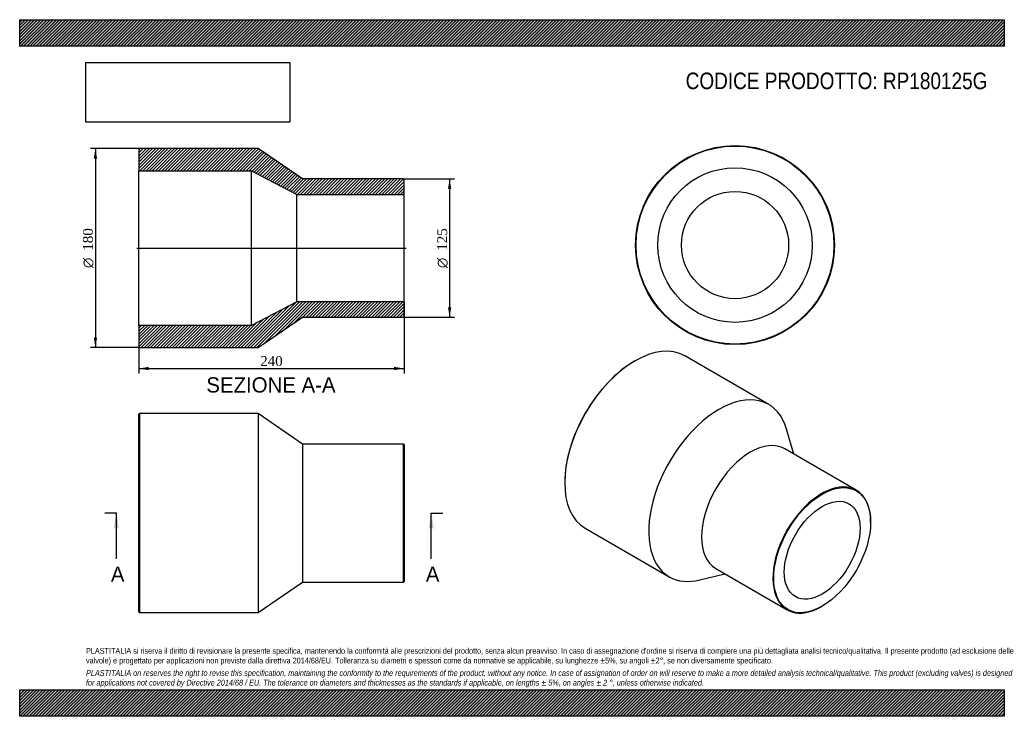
# Model space of a CAD drawing. Header units: millimetres. Extents: x 0 to 891, y 0 to 630.
import ezdxf
from ezdxf.enums import TextEntityAlignment as Align
from ezdxf.lldxf.tags import DXFTag

# ---------------------------------------------------------------- set-up
doc = ezdxf.new("R2010")
doc.units = ezdxf.units.MM
doc.header["$LTSCALE"] = 3
for name, color, linetype in [('Default', 7, 'Continuous'), ('DV4_Default', 7, 'Continuous'), ('RP180125G', 7, 'Continuous')]:
    doc.layers.add(name, color=color, linetype=linetype)
doc.styles.add('SEACAD_Solid_Edge_ANSI', font='seans.ttf')
doc.styles.add('SEACAD_Solid_Edge_ANSI1_Symbols', font='semeca1.ttf')
doc.styles.add('SEACAD_Times_New_Roman', font='times.ttf')
tags = doc.linetypes.add('CENTER2', pattern=[28.575, 19.05, -3.175, 3.175, -3.175]).pattern_tags.tags
tags[10:11] = [DXFTag(74, 4), DXFTag(75, 0), DXFTag(340, '0'), DXFTag(46, 0.0), DXFTag(50, 0.0), DXFTag(44, 0.0), DXFTag(45, 0.0)]
tags[8:9] = [DXFTag(74, 4), DXFTag(75, 0), DXFTag(340, '0'), DXFTag(46, 0.0), DXFTag(50, 0.0), DXFTag(44, 0.0), DXFTag(45, 0.0)]
tags[6:7] = [DXFTag(74, 4), DXFTag(75, 0), DXFTag(340, '0'), DXFTag(46, 0.0), DXFTag(50, 0.0), DXFTag(44, 0.0), DXFTag(45, 0.0)]
tags[4:5] = [DXFTag(74, 4), DXFTag(75, 0), DXFTag(340, '0'), DXFTag(46, 0.0), DXFTag(50, 0.0), DXFTag(44, 0.0), DXFTag(45, 0.0)]
doc.dimstyles.new('ANSImm', dxfattribs={"dimtxt": 9, "dimasz": 9, "dimexe": 4.5, "dimexo": 0, "dimgap": 2.25, "dimtad": 1, "dimdsep": 46, "dimtxsty": 'SEACAD_Times_New_Roman', "dimblk1": '_SE_FILLED', "dimblk2": '_SE_FILLED', "dimsah": 1, "dimcen": 4.5, "dimazin": 0, "dimtfac": 0.85, "dimtdec": 3, "dimtofl": 0, "dimtmove": 0, "dimatfit": 3, "dimfxl": 1, "dimarcsym": 0})
picture_1 = doc.add_image_def('image1.jpg', size_in_pixel=(4302, 1260))

# ---------------------------------------------------------------- blocks, each defined once
blk = doc.blocks.new('SE')
at = {"layer": 'RP180125G', "color": 7, "linetype": 'Continuous'}
for p, q in [((108.36, 273.75), (107.86, 273.25)), ((107.86, 94.25), (107.86, 273.25)), ((108.36, 273.75), (108.36, 93.75)), ((215.86, 273.75), (108.36, 273.75)), ((215.86, 273.75), (215.86, 93.75)), ((255.86, 246.25), (215.86, 273.75)), ((255.86, 246.25), (255.86, 121.25)), ((347.36, 246.25), (255.86, 246.25)), ((347.36, 121.25), (347.36, 246.25)), ((347.86, 245.75), (347.36, 246.25)), ((347.86, 245.75), (347.86, 121.75)), ((215.86, 93.75), (255.86, 121.25)), ((255.86, 121.25), (347.36, 121.25)), ((347.36, 121.25), (347.86, 121.75)), ((107.86, 94.25), (108.36, 93.75)), ((108.36, 93.75), (215.86, 93.75))]:
    blk.add_line(p, q, dxfattribs=at)
blk = doc.blocks.new('SE1')
at = {"layer": 'RP180125G', "color": 7, "linetype": 'Continuous'}
for p, q in [((556.83, 321.46), (556.48, 321.26)), ((677.85, 282.03), (601.83, 325.92)), ((700.49, 237.2), (694.05, 259.57)), ((757.08, 204.53), (692.38, 241.88)), ((493.19, 211.64), (493.19, 211.23)), ((511.83, 170.03), (587.85, 126.15)), ((770.02, 175.51), (770.02, 175.92)), ((615.4, 123.35), (637.99, 128.95)), ((629.88, 133.63), (694.58, 96.28)), ((725.83, 99.37), (726.18, 99.58))]:
    blk.add_line(p, q, dxfattribs=at)
for centre, major_axis, start_param, end_param in [((556.83, 247.97), (-45, -77.94), 3.141593, 6.283185), ((556.48, 248.18), (44.75, 77.51), 0.785398, 2.356195), ((632.85, 204.09), (-45, -77.94), 2.63393, 6.283185), ((661.13, 187.76), (-31.25, -54.13), 3.141593, 6.283185), ((725.83, 150.4), (31.25, 54.13), 0, 3.926991), ((725.83, 150.4), (31.25, 54.13), 5.497787, 6.283185), ((632.85, 204.09), (-45, -77.94), 0, 0.507662)]:
    blk.add_ellipse(centre, major_axis=major_axis, ratio=0.57735, start_param=start_param, end_param=end_param, dxfattribs=at)
for major_axis in [(-31, -53.69), (-24.25, -42)]:
    blk.add_ellipse((726.18, 150.2), major_axis=major_axis, ratio=0.57735, dxfattribs=at)
blk = doc.blocks.new('SE2')
at = {"layer": 'RP180125G', "color": 7, "linetype": 'Continuous'}
for radius in [90, 89.5, 69.9, 48.5]:
    blk.add_circle((647.34, 426.19), radius, dxfattribs=at)
blk = doc.blocks.new('SE4')
at = {"color": 7, "linetype": 'Continuous', "style": 'SEACAD_Solid_Edge_ANSI'}
blk.add_text('A', height=13.8, dxfattribs=at).set_placement((82.53, 135.45), align=Align.TOP_LEFT)
blk = doc.blocks.new('SE5')
at = {"color": 7, "linetype": 'Continuous', "style": 'SEACAD_Solid_Edge_ANSI'}
blk.add_text('A', height=13.8, dxfattribs=at).set_placement((367.53, 135.45), align=Align.TOP_LEFT)
blk = doc.blocks.new('SEANNOT_GROUP')
at = {"linetype": 'Continuous'}
blk.add_hatch(color=7, dxfattribs=at).paths.add_polyline_path([(89.8, 169.95), (87.5, 183.75), (85.2, 169.95)])
at = {"color": 7, "linetype": 'Continuous'}
blk.add_lwpolyline([(87.5, 142.35), (87.5, 183.75)], dxfattribs=at)
blk = doc.blocks.new('SEANNOT_GROUP1')
at = {"linetype": 'Continuous'}
blk.add_hatch(color=7, dxfattribs=at).paths.add_polyline_path([(374.8, 169.95), (372.5, 183.75), (370.2, 169.95)])
at = {"color": 7, "linetype": 'Continuous'}
blk.add_lwpolyline([(372.5, 142.35), (372.5, 183.75)], dxfattribs=at)
blk = doc.blocks.new('SE3')
at = {"layer": 'Default', "color": 7, "linetype": 'CENTER2'}
for p, q in [((87.5, 183.75), (77.15, 183.75)), ((372.5, 183.75), (382.85, 183.75))]:
    blk.add_line(p, q, dxfattribs=at)
at = {"layer": 'Default', "color": 7, "linetype": 'CENTER2', "const_width": 0.0001}
blk.add_lwpolyline([(87.5, 183.75), (372.5, 183.75)], dxfattribs=at)
at = {"layer": 'Default'}
for name in ['SEANNOT_GROUP', 'SEANNOT_GROUP1', 'SE4', 'SE5']:
    blk.add_blockref(name, (0, 0), dxfattribs=at)
blk = doc.blocks.new('SE6')
at = {"layer": 'RP180125G', "linetype": 'Continuous'}
h = blk.add_hatch(dxfattribs=at)
h.set_pattern_fill('LINE', scale=0.62992, angle=45, style=0)
h.paths.add_polyline_path([(255.86, 485.96), (215.86, 513.46), (108.36, 513.46), (107.86, 512.96), (107.86, 493.36), (209.86, 493.36), (250.86, 471.96), (347.86, 471.96), (347.86, 485.46), (347.36, 485.96)])
h = blk.add_hatch(dxfattribs=at)
h.set_pattern_fill('LINE', scale=0.62992, angle=45, style=0)
h.paths.add_polyline_path([(215.86, 333.46), (255.86, 360.96), (347.36, 360.96), (347.86, 361.46), (347.86, 374.96), (250.86, 374.96), (209.86, 353.56), (107.86, 353.56), (107.86, 333.96), (108.36, 333.46)])
at = {"layer": 'DV4_Default', "color": 7, "linetype": 'CENTER2'}
blk.add_line((106.11, 423.46), (349.61, 423.46), dxfattribs=at)
at = {"layer": 'RP180125G', "color": 7, "linetype": 'Continuous'}
for p, q in [((107.86, 512.96), (108.36, 513.46)), ((107.86, 512.96), (107.86, 493.36)), ((215.86, 513.46), (108.36, 513.46)), ((255.86, 485.96), (215.86, 513.46)), ((107.86, 353.56), (107.86, 493.36)), ((107.86, 493.36), (209.86, 493.36)), ((209.86, 353.56), (209.86, 493.36)), ((209.86, 493.36), (250.86, 471.96)), ((347.36, 485.96), (255.86, 485.96)), ((347.36, 485.96), (347.86, 485.46)), ((347.86, 471.96), (347.86, 485.46)), ((250.86, 374.96), (250.86, 471.96)), ((250.86, 471.96), (347.86, 471.96)), ((347.86, 374.96), (347.86, 471.96)), ((250.86, 374.96), (209.86, 353.56)), ((347.86, 374.96), (250.86, 374.96)), ((347.86, 361.46), (347.86, 374.96)), ((215.86, 333.46), (255.86, 360.96)), ((255.86, 360.96), (347.36, 360.96)), ((347.86, 361.46), (347.36, 360.96)), ((209.86, 353.56), (107.86, 353.56)), ((107.86, 353.56), (107.86, 333.96)), ((108.36, 333.46), (107.86, 333.96)), ((108.36, 333.46), (215.86, 333.46))]:
    blk.add_line(p, q, dxfattribs=at)
blk = doc.blocks.new('GDimGGroup')
at = {"layer": 'Default', "linetype": 'Continuous'}
for points in [[(67.02, 504.46), (70.02, 504.46), (68.52, 513.46)], [(67.02, 342.46), (68.52, 333.46), (70.02, 342.46)]]:
    blk.add_hatch(color=7, dxfattribs=at).paths.add_polyline_path(points)
at = {"layer": 'Default', "color": 7, "linetype": 'Continuous'}
for p, q in [((108.36, 513.46), (64.02, 513.46)), ((68.52, 513.46), (68.52, 333.46)), ((108.36, 333.46), (64.02, 333.46))]:
    blk.add_line(p, q, dxfattribs=at)
for s, style, p in [('180', 'SEACAD_Times_New_Roman', (57.27, 421.05)), ('O', 'SEACAD_Solid_Edge_ANSI1_Symbols', (57.27, 405.39))]:
    blk.add_text(s, height=9, rotation=90, dxfattribs=dict(at, style=style)).set_placement(p, align=Align.TOP_LEFT)
blk = doc.blocks.new('DMBLK162')
at = {"layer": 'Default', "linetype": 'Continuous'}
for points in [[(116.86, 313.04), (116.86, 316.04), (107.86, 314.54)], [(338.86, 313.04), (347.86, 314.54), (338.86, 316.04)]]:
    blk.add_hatch(color=7, dxfattribs=at).paths.add_polyline_path(points)
at = {"layer": 'Default', "color": 7, "linetype": 'Continuous'}
for p, q in [((347.86, 374.96), (347.86, 310.04)), ((107.86, 353.56), (107.86, 310.04)), ((107.86, 314.54), (347.86, 314.54))]:
    blk.add_line(p, q, dxfattribs=at)
at = {"layer": 'Default', "color": 7, "linetype": 'Continuous', "style": 'SEACAD_Times_New_Roman'}
blk.add_text('240', height=9, dxfattribs=at).set_placement((217.62, 325.79), align=Align.TOP_LEFT)
blk = doc.blocks.new('_SE_FILLED')
at = {"color": 0}
blk.add_line((0, 0), (-1, 0), dxfattribs=at)
blk.add_solid([(0, 0), (-1, -0.1665), (-1, 0.1665), (0, 0)], dxfattribs=at)
blk = doc.blocks.new('GDimGGroup1')
at = {"layer": 'Default', "linetype": 'Continuous'}
for points in [[(390.56, 476.96), (389.06, 485.96), (387.56, 476.96)], [(390.56, 369.96), (387.56, 369.96), (389.06, 360.96)]]:
    blk.add_hatch(color=7, dxfattribs=at).paths.add_polyline_path(points)
at = {"layer": 'Default', "color": 7, "linetype": 'Continuous'}
for p, q in [((347.36, 485.96), (393.56, 485.96)), ((389.06, 485.96), (389.06, 360.96)), ((347.36, 360.96), (393.56, 360.96))]:
    blk.add_line(p, q, dxfattribs=at)
for s, style, p in [('125', 'SEACAD_Times_New_Roman', (377.81, 421.05)), ('O', 'SEACAD_Solid_Edge_ANSI1_Symbols', (377.81, 405.39))]:
    blk.add_text(s, height=9, rotation=90, dxfattribs=dict(at, style=style)).set_placement(p, align=Align.TOP_LEFT)

msp = doc.modelspace()

# ---------------------------------------------------------------- hatches: boundary and pattern name
at = {"layer": 'Default', "linetype": 'Continuous'}
h = msp.add_hatch(dxfattribs=at)
h.set_pattern_fill('LINE', scale=0.629921, angle=45, style=0)
h.paths.add_polyline_path([(891, 606), (891, 630), (0, 630), (0, 606)])
for points in [[(891, 606), (891, 630), (0, 630), (0, 606)], [(891, 0), (891, 24), (0, 24), (0, 0)]]:
    msp.add_hatch(color=7, dxfattribs=at).paths.add_polyline_path(points)
h = msp.add_hatch(dxfattribs=at)
h.set_pattern_fill('LINE', scale=0.62992, angle=45, style=0)
h.paths.add_polyline_path([(891, 0), (891, 24), (0, 24), (0, 0)])

# ---------------------------------------------------------------- linework, layer by layer
at = {"layer": 'Default', "color": 7, "linetype": 'Continuous'}
for p, q in [((0, 630), (891, 630)), ((0, 606), (0, 630)), ((891, 630), (891, 606)), ((891, 606), (0, 606)), ((0, 24), (891, 24)), ((0, 0), (0, 24)), ((891, 24), (891, 0)), ((891, 0), (0, 0))]:
    msp.add_line(p, q, dxfattribs=at)

# ---------------------------------------------------------------- block references
at = {"layer": 'Default'}
for name in ['GDimGGroup', 'SE6', 'SE2', 'GDimGGroup1', 'SE1', 'SE', 'SE3']:
    msp.add_blockref(name, (0, 0), dxfattribs=at)

# ---------------------------------------------------------------- texts
at = {"layer": 'Default', "color": 7, "linetype": 'Continuous', "style": 'SEACAD_Solid_Edge_ANSI'}
msp.add_text('SEZIONE A-A', height=13.8, dxfattribs=at).set_placement((168.928, 306.613), align=Align.TOP_LEFT)
at = {"layer": 'Default', "attachment_point": 1}
for s, insert, char_height, width in [('{\\fArial Narrow|b0||i0||c0|p34;\\C7;\\H15.;\\W1.;CODICE PRODOTTO: RP180125G}', (602.666, 582.191), 15, 274.0773), ("{\\fArial Narrow|b0||i0||c0|p34;\\C7;\\H5.25;\\W1.;PLASTITALIA si riserva il diritto di revisionare la presente specifica, mantenendo la conformità alle prescrizioni del prodotto, senza alcun preavviso. In caso di assegnazione d'ordine si riserva di compiere una più dettagliata analisi tecnico/qualitativa. Il presente prodotto (ad esclusione delle \\P}{\\fArial Narrow|b0||i0||c0|p34;\\C7;\\H5.25;\\W1.;valvole) è progettato per applicazioni non previste dalla direttiva 2014/68/EU. Tolleranza su diametri e spessori come da normative se applicabile, su lunghezze ±5%, su angoli ±2°, se non diversamente specificato.\\P}{\\fArial Narrow|b0||i0||c0|p34;\\C7;\\H1.5;\\W1.;   \\P}{\\fArial Narrow|b0||i1||c0|p34;\\C7;\\H5.25;\\W1.;PLASTITALIA on reserves the right to revise this specification, maintaining the conformity to the requirements of the product, without any notice. In case of assignation of order on will reserve to make a more detailed analysis technical/qualitative. This product (excluding valves) is designed \\P}{\\fArial Narrow|b0||i1||c0|p34;\\C7;\\H5.25;\\W1.;for applications not covered by Directive 2014/68 / EU. The tolerance on diameters and thicknesses as the standards if applicable, on lengths ± 5%, on angles ± 2 °, unless otherwise indicated.\\P}", (60, 61.807), 5.25, 771)]:
    msp.add_mtext(s, dxfattribs=dict(at, insert=insert, char_height=char_height, width=width))

# ---------------------------------------------------------------- dimensions: what is measured, and where the dimension line sits
at = {"layer": 'Default', "color": 7, "linetype": 'Continuous'}
dim = msp.add_linear_dim(base=(347.857, 314.54), p1=(107.857, 353.557), p2=(347.857, 374.957), text='\\A1;<>', dimstyle='ANSImm', dxfattribs=at)
dim.commit()
dim.dimension.update_dxf_attribs({"geometry": 'DMBLK162', "text_midpoint": (227.857, 314.54), "dimtype": 160})

# ---------------------------------------------------------------- pictures from other files: only their frames are drawn
image = msp.add_image(picture_1, insert=(60, 537.31), size_in_units=(184.371, 54))
image.dxf.flags = 7

doc.saveas('drawing.dxf')
